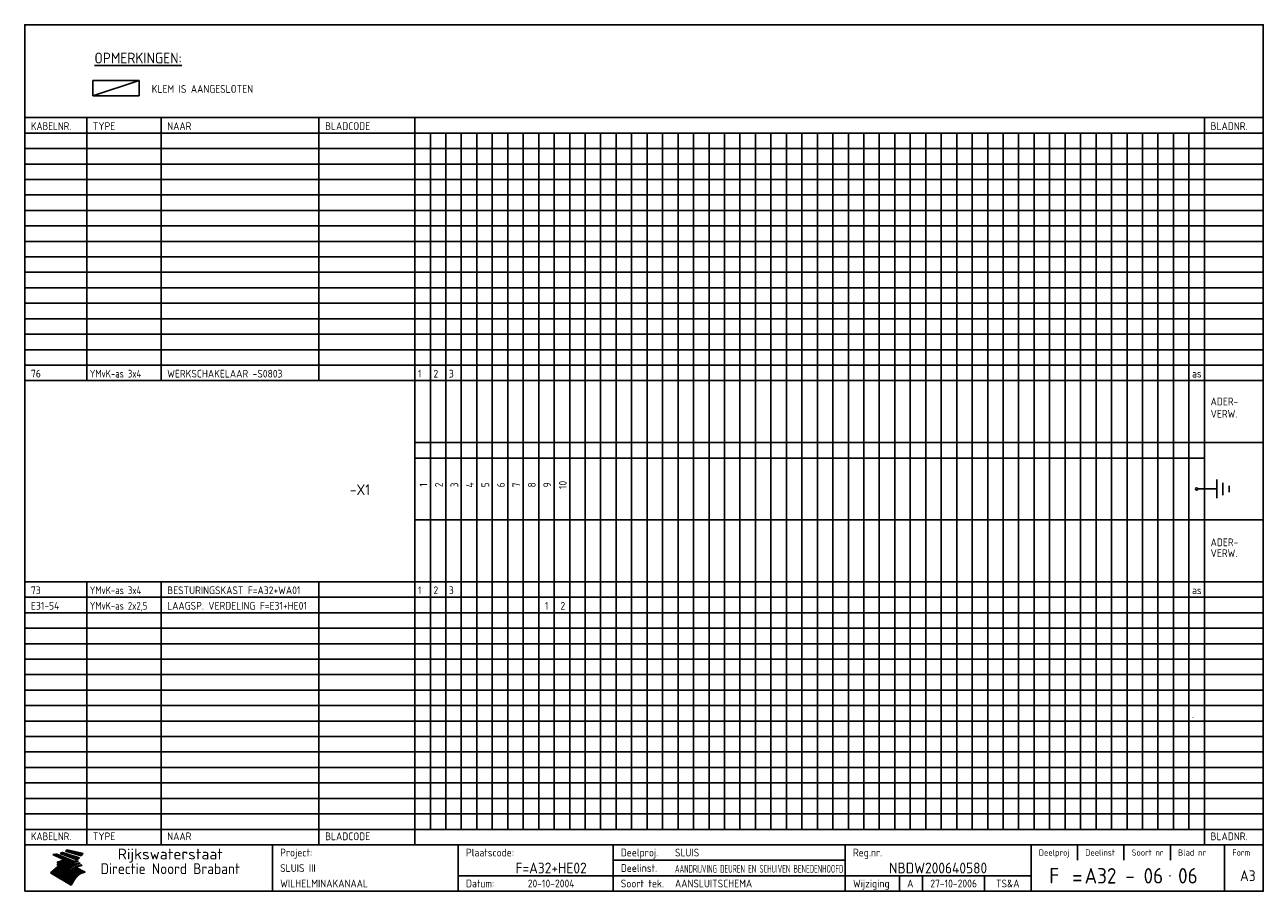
# Model space of a CAD drawing. Extents: x 10 to 410, y 10 to 290.
import ezdxf
from ezdxf.enums import TextEntityAlignment as Align

# ---------------------------------------------------------------- set-up
doc = ezdxf.new("R2010")
doc.units = 0
doc.header["$MEASUREMENT"] = 0
doc.linetypes.add('CENTRE', pattern=[50.8, 31.75, -6.35, 6.35, -6.35])
doc.layers.get('0').update_dxf_attribs({"linetype": 'CONTINUOUS'})
for name, color, linetype in [('0-25', 7, 'CONTINUOUS'), ('0-35', 2, 'CONTINUOUS'), ('0-50', 3, 'CONTINUOUS'), ('B-25', 7, 'CONTINUOUS'), ('B-35', 2, 'CONTINUOUS'), ('S-25', 7, 'CONTINUOUS'), ('S-35', 2, 'CONTINUOUS')]:
    doc.layers.add(name, color=color, linetype=linetype)
doc.styles.add('ISO', font='iso.shx')
doc.styles.get("Standard").update_dxf_attribs({"font": 'iso.shx'})

# ---------------------------------------------------------------- blocks, each defined once
blk = doc.blocks.new('rme15')
at = {"layer": '0-25'}
for p, q in [((410, 35), (10, 35)), ((410, 30), (10, 30)), ((350, 25), (350, 20)), ((365, 25), (365, 20)), ((380, 25), (380, 20)), ((200, 20), (275, 20)), ((150, 15), (335, 15)), ((292.5, 15), (292.5, 10)), ((300, 15), (300, 10)), ((320, 15), (320, 10))]:
    blk.add_line(p, q, dxfattribs=at)
at = {"layer": '0-25', "color": 7}
for p, q in [((19.1, 21.89), (25.12, 19)), ((19.1, 21.89), (25.12, 19)), ((19.17, 21.86), (20.7, 21.86)), ((19.29, 21.8), (20.83, 21.8)), ((19.4, 21.75), (20.96, 21.75)), ((19.52, 21.69), (21.09, 21.69)), ((19.64, 21.63), (21.22, 21.63)), ((19.74, 21.92), (20.56, 21.92)), ((19.75, 21.58), (21.36, 21.58)), ((19.87, 21.52), (21.49, 21.52)), ((19.99, 21.47), (21.62, 21.47)), ((20.11, 21.41), (21.75, 21.41)), ((20.22, 21.35), (21.88, 21.35)), ((20.25, 21.97), (20.43, 21.97)), ((20.34, 21.3), (22.02, 21.3)), ((20.38, 21.99), (26.02, 19.59)), ((20.38, 21.99), (26.02, 19.59)), ((20.46, 21.24), (22.15, 21.24)), ((20.57, 21.18), (22.28, 21.18)), ((20.69, 21.13), (22.41, 21.13)), ((20.81, 21.07), (22.55, 21.07)), ((20.92, 21.02), (22.68, 21.02)), ((21.04, 20.96), (22.81, 20.96)), ((21.16, 20.9), (22.94, 20.9)), ((21.27, 20.85), (23.07, 20.85)), ((21.39, 20.79), (23.21, 20.79)), ((21.47, 22.25), (26.83, 20.19)), ((21.47, 22.25), (26.83, 20.19)), ((21.49, 22.25), (23.07, 22.25)), ((21.51, 20.73), (23.34, 20.73)), ((21.6, 22.2), (23.25, 22.2)), ((21.63, 20.68), (23.47, 20.68)), ((21.65, 22.31), (22.89, 22.31)), ((21.74, 20.62), (23.6, 20.62)), ((21.75, 22.14), (23.42, 22.14)), ((21.8, 22.37), (22.71, 22.37)), ((21.86, 20.57), (23.73, 20.57)), ((21.9, 22.08), (23.6, 22.08)), ((21.94, 22.42), (22.53, 22.42)), ((21.98, 20.51), (23.87, 20.51)), ((22.04, 22.03), (23.78, 22.03)), ((22.06, 22.48), (22.36, 22.48)), ((22.09, 20.45), (24, 20.45)), ((22.18, 22.53), (27.65, 20.8)), ((22.18, 22.53), (27.65, 20.8)), ((22.19, 21.97), (23.96, 21.97)), ((22.21, 20.4), (24.13, 20.4)), ((22.33, 20.34), (24.26, 20.34)), ((22.34, 21.92), (24.13, 21.92)), ((22.37, 20), (23.08, 20)), ((22.44, 20.28), (24.4, 20.28)), ((22.48, 21.86), (24.31, 21.86)), ((22.49, 20.06), (23.04, 20.06)), ((22.56, 20.23), (24.53, 20.23)), ((22.61, 20.12), (22.93, 20.12)), ((22.63, 21.8), (24.49, 21.8)), ((22.68, 20.17), (24.66, 20.17)), ((22.71, 20.17), (22.82, 20.17)), ((23.11, 20.02), (22.77, 20.2)), ((23.11, 20.02), (22.77, 20.2)), ((22.78, 21.75), (24.67, 21.75)), ((22.79, 20.12), (24.79, 20.12)), ((22.91, 20.06), (24.92, 20.06)), ((22.92, 21.69), (24.85, 21.69)), ((23.03, 20), (25.06, 20)), ((23.07, 21.63), (25.02, 21.63)), ((23.14, 22.99), (28.22, 21.46)), ((23.14, 22.99), (28.22, 21.46)), ((23.15, 22.98), (25.33, 22.98)), ((23.22, 21.58), (25.2, 21.58)), ((23.23, 23.04), (25.09, 23.04)), ((23.32, 23.1), (24.84, 23.1)), ((23.34, 22.93), (25.57, 22.93)), ((23.36, 21.52), (25.38, 21.52)), ((23.4, 23.15), (24.6, 23.15)), ((23.49, 23.21), (24.36, 23.21)), ((23.51, 21.47), (25.56, 21.47)), ((23.52, 22.87), (25.81, 22.87)), ((23.57, 23.27), (24.12, 23.27)), ((23.64, 23.32), (23.87, 23.32)), ((23.66, 21.41), (25.74, 21.41)), ((23.7, 23.36), (28.82, 22.17)), ((23.7, 23.36), (28.82, 22.17)), ((23.71, 22.82), (26.06, 22.82)), ((23.8, 21.35), (25.91, 21.35)), ((23.9, 22.76), (26.3, 22.76)), ((23.95, 21.3), (26.09, 21.3)), ((24.09, 22.7), (26.54, 22.7)), ((24.09, 21.24), (26.27, 21.24)), ((24.24, 21.18), (26.45, 21.18)), ((24.27, 22.65), (26.78, 22.65)), ((24.39, 21.13), (26.62, 21.13)), ((24.46, 22.59), (27.03, 22.59)), ((24.53, 21.07), (26.8, 21.07)), ((24.65, 22.53), (27.27, 22.53)), ((24.68, 21.02), (26.98, 21.02)), ((24.83, 20.96), (27.16, 20.96)), ((24.84, 22.48), (27.51, 22.48)), ((24.97, 20.9), (27.34, 20.9)), ((25.02, 22.42), (27.75, 22.42)), ((25.12, 20.85), (27.51, 20.85)), ((25.21, 22.37), (28, 22.37)), ((25.27, 20.79), (27.63, 20.79)), ((25.4, 22.31), (28.24, 22.31)), ((25.41, 20.73), (27.57, 20.73)), ((25.56, 20.68), (27.51, 20.68)), ((25.58, 22.25), (28.48, 22.25)), ((25.71, 20.62), (27.44, 20.62)), ((25.77, 22.2), (28.72, 22.2)), ((25.85, 20.57), (27.37, 20.57)), ((25.96, 22.14), (28.79, 22.14)), ((26, 20.51), (27.29, 20.51)), ((26.15, 22.08), (28.75, 22.08)), ((26.15, 20.45), (27.22, 20.45)), ((26.29, 20.4), (27.14, 20.4)), ((26.33, 22.03), (28.71, 22.03)), ((26.44, 20.34), (27.06, 20.34)), ((26.52, 21.97), (28.66, 21.97)), ((26.59, 20.28), (26.97, 20.28)), ((26.71, 21.92), (28.62, 21.92)), ((26.73, 20.23), (26.89, 20.23)), ((26.9, 21.86), (28.57, 21.86)), ((27.08, 21.8), (28.52, 21.8)), ((27.27, 21.75), (28.48, 21.75)), ((27.46, 21.69), (28.43, 21.69)), ((27.65, 21.63), (28.38, 21.63)), ((27.83, 21.58), (28.33, 21.58)), ((28.02, 21.52), (28.28, 21.52)), ((28.21, 21.47), (28.22, 21.47)), ((20.58, 17.88), (18.3, 16)), ((20.58, 17.88), (18.3, 16)), ((24.94, 11.97), (18.3, 16)), ((24.94, 11.97), (18.3, 16)), ((18.31, 16.01), (20.96, 16.01)), ((18.38, 16.07), (21.46, 16.07)), ((18.45, 16.12), (21.88, 16.12)), ((18.52, 16.18), (22.15, 16.18)), ((18.59, 16.23), (22.38, 16.23)), ((18.65, 16.29), (22.58, 16.29)), ((18.72, 16.35), (22.75, 16.35)), ((18.79, 16.4), (22.91, 16.4)), ((18.86, 16.46), (20.6, 16.46)), ((18.93, 16.52), (20.6, 16.52)), ((18.99, 16.57), (20.6, 16.57)), ((19.06, 16.63), (20.6, 16.63)), ((19.13, 16.68), (20.6, 16.68)), ((19.2, 16.74), (20.6, 16.74)), ((19.27, 16.8), (20.6, 16.8)), ((19.33, 16.85), (21.07, 16.85)), ((19.4, 16.91), (21.55, 16.91)), ((19.47, 16.97), (21.88, 16.97)), ((19.54, 17.02), (22.13, 17.02)), ((19.61, 17.08), (22.34, 17.08)), ((19.67, 17.13), (20.6, 17.13)), ((19.74, 17.19), (20.6, 17.19)), ((19.81, 17.25), (20.6, 17.25)), ((19.88, 17.3), (20.6, 17.3)), ((19.95, 17.36), (20.6, 17.36)), ((20.01, 17.42), (20.6, 17.42)), ((20.08, 17.47), (20.93, 17.47)), ((20.15, 17.53), (21.26, 17.53)), ((20.22, 17.58), (21.51, 17.58)), ((20.29, 17.64), (21.72, 17.64)), ((20.35, 17.7), (21.9, 17.7)), ((20.42, 17.75), (22.07, 17.75)), ((20.49, 17.81), (22.22, 17.81)), ((20.56, 17.87), (22.36, 17.87)), ((20.6, 19.11), (20.58, 19.51)), ((20.6, 19.11), (20.58, 19.51)), ((20.58, 19.5), (22.09, 19.5)), ((20.58, 19.44), (21.95, 19.44)), ((20.59, 19.38), (21.79, 19.38)), ((20.59, 19.33), (21.62, 19.33)), ((20.59, 19.27), (21.42, 19.27)), ((20.6, 19.22), (21.2, 19.22)), ((20.6, 19.16), (20.93, 19.16)), ((20.6, 19.11), (20.69, 19.12)), ((20.6, 19.11), (20.69, 19.12)), ((20.6, 18.79), (20.77, 18.81)), ((20.6, 18.79), (20.77, 18.81)), ((20.6, 18.29), (20.6, 18.79)), ((20.6, 18.29), (20.6, 18.79)), ((20.6, 18.77), (22.46, 18.77)), ((20.6, 18.71), (22.33, 18.71)), ((20.6, 18.65), (22.19, 18.65)), ((20.6, 18.6), (22.04, 18.6)), ((20.6, 18.54), (21.87, 18.54)), ((20.6, 18.48), (21.68, 18.48)), ((20.6, 18.43), (21.46, 18.43)), ((20.6, 18.37), (21.21, 18.37)), ((20.6, 18.29), (20.88, 18.32)), ((20.6, 18.29), (20.88, 18.32)), ((20.6, 18.32), (20.87, 18.32)), ((20.6, 17.88), (20.86, 17.91)), ((20.6, 17.88), (20.86, 17.91)), ((20.6, 17.43), (20.97, 17.48)), ((20.6, 17.43), (20.97, 17.48)), ((20.6, 17.43), (20.6, 17.09)), ((20.6, 17.43), (20.6, 17.09)), ((20.6, 17.09), (21.26, 17.16)), ((20.6, 17.09), (21.26, 17.16)), ((20.6, 16.8), (21.37, 16.89)), ((20.6, 16.8), (21.37, 16.89)), ((20.6, 16.8), (20.6, 16.45)), ((20.6, 16.8), (20.6, 16.45)), ((20.6, 16.45), (21.56, 16.56)), ((20.6, 16.45), (21.56, 16.56)), ((20.6, 15.97), (21.67, 16.09)), ((20.6, 15.97), (21.67, 16.09)), ((20.7, 16.46), (23.06, 16.46)), ((20.9, 19.55), (22.23, 19.55)), ((20.9, 18.82), (22.59, 18.82)), ((20.98, 17.92), (22.5, 17.92)), ((21.02, 17.13), (22.53, 17.13)), ((21.19, 19.61), (22.35, 19.61)), ((21.2, 16.52), (23.2, 16.52)), ((21.32, 18.88), (22.71, 18.88)), ((21.32, 17.98), (22.62, 17.98)), ((21.42, 19.67), (22.47, 19.67)), ((21.47, 17.19), (22.7, 17.19)), ((21.59, 18.03), (22.74, 18.03)), ((21.61, 18.93), (22.82, 18.93)), ((21.62, 19.72), (22.59, 19.72)), ((21.72, 16.57), (23.32, 16.57)), ((21.77, 17.25), (22.85, 17.25)), ((21.8, 19.78), (22.69, 19.78)), ((21.8, 18.09), (22.85, 18.09)), ((21.84, 18.99), (22.92, 18.99)), ((21.96, 19.83), (22.79, 19.83)), ((21.99, 18.15), (22.95, 18.15)), ((22.01, 17.3), (22.99, 17.3)), ((22.03, 19.05), (23.03, 19.05)), ((22.1, 16.63), (23.44, 16.63)), ((22.11, 19.89), (22.89, 19.89)), ((22.16, 18.2), (23.05, 18.2)), ((22.21, 19.1), (23.12, 19.1)), ((22.21, 17.36), (23.12, 17.36)), ((22.24, 19.95), (22.99, 19.95)), ((22.31, 18.26), (23.15, 18.26)), ((22.36, 19.16), (23.22, 19.16)), ((22.38, 16.68), (23.56, 16.68)), ((22.39, 17.42), (23.24, 17.42)), ((22.45, 18.32), (23.24, 18.32)), ((22.51, 19.22), (23.3, 19.22)), ((22.56, 17.47), (23.36, 17.47)), ((22.59, 18.37), (23.33, 18.37)), ((22.6, 16.74), (23.66, 16.74)), ((22.64, 19.27), (23.39, 19.27)), ((22.71, 18.43), (23.42, 18.43)), ((22.71, 17.53), (23.47, 17.53)), ((22.77, 19.33), (23.47, 19.33)), ((22.79, 16.8), (23.77, 16.8)), ((22.83, 18.48), (23.5, 18.48)), ((22.84, 17.58), (23.57, 17.58)), ((22.89, 19.38), (23.55, 19.38)), ((22.94, 18.54), (23.58, 18.54)), ((22.96, 16.85), (23.86, 16.85)), ((22.97, 17.64), (23.67, 17.64)), ((23, 19.44), (23.63, 19.44)), ((23.04, 18.6), (23.66, 18.6)), ((23.1, 19.5), (23.72, 19.5)), ((23.1, 17.7), (23.77, 17.7)), ((23.12, 16.91), (23.96, 16.91)), ((23.14, 18.65), (23.74, 18.65)), ((23.15, 19.95), (25.19, 19.95)), ((23.21, 19.55), (23.8, 19.55)), ((23.21, 17.75), (23.86, 17.75)), ((23.21, 16.01), (28.9, 16.01)), ((23.24, 18.71), (23.82, 18.71)), ((23.26, 19.89), (25.32, 19.89)), ((23.26, 16.97), (24.05, 16.97)), ((23.3, 19.61), (23.88, 19.61)), ((23.32, 17.81), (23.95, 17.81)), ((23.33, 18.77), (23.91, 18.77)), ((23.37, 16.07), (29.08, 16.07)), ((23.38, 19.83), (25.45, 19.83)), ((23.39, 19.67), (23.81, 19.67)), ((23.39, 17.02), (24.14, 17.02)), ((23.42, 18.82), (23.99, 18.82)), ((23.42, 17.87), (24.03, 17.87)), ((23.45, 19.7), (23.58, 19.79)), ((23.45, 19.7), (23.58, 19.79)), ((23.48, 19.72), (23.7, 19.72)), ((23.5, 19.78), (25.58, 19.78)), ((23.51, 18.88), (24.07, 18.88)), ((23.51, 16.12), (29.27, 16.12)), ((23.52, 17.92), (24.11, 17.92)), ((23.52, 17.08), (24.22, 17.08)), ((23.54, 18.9), (24.3, 19.42)), ((23.54, 18.9), (24.3, 19.42)), ((23.56, 19.78), (23.59, 19.78)), ((23.56, 19.39), (23.9, 19.62)), ((23.56, 19.39), (23.9, 19.62)), ((23.58, 19.79), (23.9, 19.62)), ((23.58, 19.79), (23.9, 19.62)), ((23.59, 18.93), (24.15, 18.93)), ((23.61, 19.72), (25.72, 19.72)), ((23.62, 17.98), (24.2, 17.98)), ((23.63, 17.13), (24.3, 17.13)), ((23.65, 18.59), (24.62, 19.25)), ((23.65, 18.59), (24.62, 19.25)), ((29.41, 16.17), (23.65, 16.17)), ((23.67, 18.99), (24.23, 18.99)), ((23.71, 18.03), (24.28, 18.03)), ((23.73, 19.67), (25.85, 19.67)), ((23.75, 19.05), (24.32, 19.05)), ((23.75, 17.19), (24.38, 17.19)), ((23.77, 16.23), (29.47, 16.23)), ((23.79, 18.09), (24.36, 18.09)), ((23.83, 19.1), (24.4, 19.1)), ((23.85, 19.61), (25.98, 19.61)), ((23.85, 17.25), (24.46, 17.25)), ((23.88, 18.15), (24.44, 18.15)), ((23.89, 16.29), (29.36, 16.29)), ((23.92, 19.16), (24.48, 19.16)), ((23.94, 18.19), (25.23, 19.07)), ((23.94, 18.19), (25.23, 19.07)), ((23.95, 17.3), (24.55, 17.3)), ((23.96, 19.55), (25.96, 19.55)), ((23.96, 18.2), (24.53, 18.2)), ((24, 19.22), (24.56, 19.22)), ((24, 16.35), (29.24, 16.35)), ((24.04, 18.26), (24.61, 18.26)), ((24.05, 17.36), (24.63, 17.36)), ((24.06, 17.88), (25.34, 18.76)), ((24.06, 17.88), (25.34, 18.76)), ((24.08, 19.5), (25.88, 19.5)), ((24.08, 19.27), (24.58, 19.27)), ((24.11, 16.4), (29.13, 16.4)), ((24.13, 18.32), (24.69, 18.32)), ((24.14, 17.42), (24.71, 17.42)), ((24.16, 19.33), (24.47, 19.33)), ((24.2, 19.44), (25.79, 19.44)), ((24.21, 18.37), (24.77, 18.37)), ((24.21, 16.46), (29.02, 16.46)), ((24.23, 17.47), (24.79, 17.47)), ((24.24, 17.48), (25.52, 18.36)), ((24.24, 17.48), (25.52, 18.36)), ((24.25, 19.38), (24.36, 19.38)), ((24.29, 18.43), (24.85, 18.43)), ((24.3, 19.42), (24.62, 19.25)), ((24.3, 19.42), (24.62, 19.25)), ((24.31, 19.38), (25.71, 19.38)), ((24.31, 17.53), (24.87, 17.53)), ((24.31, 16.52), (28.91, 16.52)), ((24.35, 17.17), (25.64, 18.05)), ((24.35, 17.17), (25.64, 18.05)), ((24.37, 18.48), (24.94, 18.48)), ((24.39, 17.58), (24.96, 17.58)), ((24.4, 16.57), (28.79, 16.57)), ((24.43, 19.33), (25.62, 19.33)), ((24.45, 18.54), (25.02, 18.54)), ((24.47, 17.64), (25.04, 17.64)), ((24.49, 16.63), (28.68, 16.63)), ((24.54, 18.6), (25.1, 18.6)), ((24.55, 19.27), (25.54, 19.27)), ((24.56, 17.7), (25.12, 17.7)), ((24.57, 16.68), (28.57, 16.68)), ((24.62, 18.65), (25.18, 18.65)), ((24.63, 16.72), (25.91, 17.6)), ((24.63, 16.72), (25.91, 17.6)), ((24.64, 17.75), (25.2, 17.75)), ((24.66, 16.74), (28.45, 16.74)), ((24.67, 19.22), (25.45, 19.22)), ((24.7, 18.71), (25.27, 18.71)), ((24.72, 17.81), (25.29, 17.81)), ((24.74, 16.8), (28.34, 16.8)), ((24.78, 19.16), (25.37, 19.16)), ((24.78, 18.77), (25.34, 18.77)), ((24.8, 17.87), (25.37, 17.87)), ((24.82, 16.85), (28.23, 16.85)), ((24.87, 18.82), (25.4, 18.82)), ((24.89, 17.92), (25.45, 17.92)), ((24.9, 19.1), (25.28, 19.1)), ((24.9, 16.91), (28.11, 16.91)), ((24.95, 18.88), (25.45, 18.88)), ((24.97, 17.98), (25.53, 17.98)), ((24.99, 16.97), (28, 16.97)), ((25.02, 19.05), (25.2, 19.05)), ((25.03, 18.93), (25.51, 18.93)), ((25.05, 18.03), (25.61, 18.03)), ((25.07, 17.02), (27.89, 17.02)), ((25.11, 18.99), (25.57, 18.99)), ((26.02, 19.59), (25.12, 19)), ((26.02, 19.59), (25.12, 19)), ((25.13, 18.09), (25.68, 18.09)), ((25.15, 17.08), (27.77, 17.08)), ((25.19, 19.05), (25.63, 19.05)), ((25.21, 18.15), (25.75, 18.15)), ((25.23, 17.13), (27.66, 17.13)), ((25.26, 19.1), (25.7, 19.1)), ((25.3, 18.2), (25.82, 18.2)), ((25.31, 17.19), (27.55, 17.19)), ((25.33, 19.16), (25.77, 19.16)), ((25.38, 18.26), (25.89, 18.26)), ((25.39, 19.22), (25.85, 19.22)), ((25.4, 17.25), (27.43, 17.25)), ((25.46, 18.32), (25.97, 18.32)), ((25.47, 19.27), (25.93, 19.27)), ((25.48, 17.3), (27.32, 17.3)), ((25.54, 19.33), (26.03, 19.33)), ((25.54, 18.37), (26.06, 18.37)), ((25.56, 17.36), (27.21, 17.36)), ((25.62, 18.43), (26.14, 18.43)), ((25.63, 19.38), (26.13, 19.38)), ((25.64, 17.42), (27.1, 17.42)), ((25.7, 18.48), (26.24, 18.48)), ((25.72, 19.44), (26.24, 19.44)), ((25.73, 17.47), (26.98, 17.47)), ((25.79, 18.54), (26.34, 18.54)), ((25.81, 17.53), (26.87, 17.53)), ((25.82, 19.5), (26.36, 19.5)), ((25.89, 18.6), (26.46, 18.6)), ((25.89, 17.58), (26.76, 17.58)), ((25.93, 19.55), (26.53, 19.55)), ((25.96, 17.64), (26.64, 17.64)), ((25.99, 18.65), (26.58, 18.65)), ((26.04, 17.7), (26.59, 17.7)), ((26.06, 19.61), (26.85, 19.61)), ((26.1, 18.71), (26.72, 18.71)), ((26.12, 17.75), (26.67, 17.75)), ((26.2, 17.81), (26.76, 17.81)), ((26.21, 19.67), (27.23, 19.67)), ((26.23, 18.77), (26.89, 18.77)), ((26.29, 17.87), (26.86, 17.87)), ((26.37, 18.82), (27.09, 18.82)), ((26.39, 17.92), (26.97, 17.92)), ((26.44, 19.72), (27.18, 19.72)), ((26.49, 17.98), (27.09, 17.98)), ((26.53, 18.88), (27.34, 18.88)), ((26.56, 17.68), (29.54, 16.2)), ((26.56, 17.68), (29.54, 16.2)), ((26.6, 18.03), (27.22, 18.03)), ((26.72, 18.09), (27.38, 18.09)), ((26.73, 18.93), (27.66, 18.93)), ((26.85, 18.15), (27.56, 18.15)), ((26.99, 18.99), (27.9, 18.99)), ((27, 18.2), (27.8, 18.2)), ((27.13, 19.78), (27.25, 19.64)), ((27.13, 19.78), (27.25, 19.64)), ((27.18, 18.26), (28.13, 18.26)), ((27.26, 19.05), (27.84, 19.05)), ((27.39, 18.32), (28.47, 18.32)), ((27.7, 18.37), (28.49, 18.37)), ((27.78, 19.1), (27.93, 18.96)), ((27.78, 19.1), (27.93, 18.96)), ((28, 18.43), (28.44, 18.43)), ((28.29, 15.83), (29.54, 16.2)), ((28.29, 15.83), (29.54, 16.2)), ((28.39, 18.48), (28.54, 18.32)), ((28.39, 18.48), (28.54, 18.32)), ((29.54, 16.2), (29.45, 16.17)), ((29.54, 16.2), (29.45, 16.17)), ((29.46, 16.18), (29.47, 16.18)), ((18.38, 15.95), (20.6, 15.95)), ((18.47, 15.9), (20.6, 15.9)), ((18.57, 15.84), (20.6, 15.84)), ((18.66, 15.78), (20.6, 15.78)), ((18.75, 15.73), (20.6, 15.73)), ((18.85, 15.67), (20.6, 15.67)), ((18.94, 15.62), (20.6, 15.62)), ((19.03, 15.56), (27.83, 15.56)), ((19.12, 15.5), (27.75, 15.5)), ((19.22, 15.45), (27.66, 15.45)), ((19.31, 15.39), (27.58, 15.39)), ((19.4, 15.33), (27.5, 15.33)), ((19.49, 15.28), (27.43, 15.28)), ((19.59, 15.22), (27.36, 15.22)), ((19.68, 15.17), (27.29, 15.17)), ((19.77, 15.11), (27.22, 15.11)), ((19.86, 15.05), (27.15, 15.05)), ((19.96, 15), (27.09, 15)), ((20.05, 14.94), (27.02, 14.94)), ((20.14, 14.88), (26.96, 14.88)), ((20.24, 14.83), (26.9, 14.83)), ((20.33, 14.77), (26.84, 14.77)), ((20.42, 14.72), (26.79, 14.72)), ((20.51, 14.66), (26.73, 14.66)), ((20.6, 15.97), (20.6, 15.58)), ((20.6, 15.97), (20.6, 15.58)), ((20.6, 15.58), (21.95, 15.73)), ((20.6, 15.58), (21.95, 15.73)), ((20.61, 14.6), (26.68, 14.6)), ((20.7, 14.55), (26.62, 14.55)), ((20.79, 14.49), (26.57, 14.49)), ((20.88, 14.43), (26.52, 14.43)), ((20.94, 15.62), (27.92, 15.62)), ((20.98, 14.38), (26.47, 14.38)), ((21.07, 14.32), (26.42, 14.32)), ((21.16, 14.27), (26.38, 14.27)), ((21.25, 14.21), (26.33, 14.21)), ((21.35, 14.15), (26.29, 14.15)), ((21.44, 14.1), (26.24, 14.1)), ((21.45, 15.67), (28.01, 15.67)), ((21.53, 14.04), (26.2, 14.04)), ((21.63, 13.98), (26.16, 13.98)), ((21.72, 13.93), (26.12, 13.93)), ((21.81, 13.87), (26.08, 13.87)), ((21.9, 13.82), (26.04, 13.82)), ((21.96, 15.73), (28.11, 15.73)), ((22, 13.76), (26, 13.76)), ((22.09, 13.7), (25.96, 13.7)), ((22.18, 13.65), (25.93, 13.65)), ((22.27, 13.59), (25.89, 13.59)), ((22.34, 15.78), (28.21, 15.78)), ((22.37, 13.53), (25.86, 13.53)), ((22.46, 13.48), (25.82, 13.48)), ((22.55, 13.42), (25.79, 13.42)), ((22.62, 15.84), (28.33, 15.84)), ((22.65, 13.37), (25.76, 13.37)), ((22.74, 13.31), (25.73, 13.31)), ((22.83, 13.25), (25.69, 13.25)), ((22.84, 15.9), (28.52, 15.9)), ((22.92, 13.2), (25.66, 13.2)), ((23.02, 13.14), (25.63, 13.14)), ((23.04, 15.95), (28.71, 15.95)), ((23.11, 13.08), (25.59, 13.08)), ((23.2, 13.03), (25.56, 13.03)), ((23.29, 12.97), (25.53, 12.97)), ((23.39, 12.92), (25.5, 12.92)), ((23.48, 12.86), (25.46, 12.86)), ((23.57, 12.8), (25.43, 12.8)), ((23.66, 12.75), (25.4, 12.75)), ((23.76, 12.69), (25.36, 12.69)), ((23.85, 12.63), (25.33, 12.63)), ((23.94, 12.58), (25.3, 12.58)), ((24.04, 12.52), (25.26, 12.52)), ((24.13, 12.47), (25.23, 12.47)), ((24.22, 12.41), (25.2, 12.41)), ((24.31, 12.35), (25.17, 12.35)), ((24.41, 12.3), (25.13, 12.3)), ((24.5, 12.24), (25.1, 12.24)), ((24.59, 12.18), (25.07, 12.18)), ((24.68, 12.13), (25.03, 12.13)), ((24.78, 12.07), (25, 12.07)), ((24.87, 12.02), (24.97, 12.02)), ((24.94, 11.97), (25.81, 13.45)), ((24.94, 11.97), (25.81, 13.45))]:
    blk.add_line(p, q, dxfattribs=at)
for centre, radius, start, end in [((19.15, 29.7), 7.8, 269.6055, 279.0886), ((19.15, 29.7), 7.8, 269.6055, 279.0886), ((19.93, 25.38), 5.91, 276.3402, 298.7463), ((19.93, 25.38), 5.91, 276.3402, 298.7463), ((19.84, 25.09), 6.03, 278.129, 302.868), ((19.84, 25.09), 6.03, 278.129, 302.868), ((19.84, 27.26), 5.27, 288.0217, 296.3084), ((19.84, 27.26), 5.27, 288.0217, 296.3084), ((20.49, 27.56), 5.28, 300.0654, 307.393), ((20.49, 27.56), 5.28, 300.0654, 307.393), ((24.11, 24.7), 5.26, 301.1147, 312.2814), ((24.11, 24.7), 5.26, 301.1147, 312.2814), ((21.95, 27.32), 8.59, 316.9248, 323.1399), ((21.95, 27.32), 8.59, 316.9248, 323.1399), ((20.21, 23.78), 5.91, 273.6149, 304.3803), ((20.21, 23.78), 5.91, 273.6149, 304.3803), ((20.35, 24.56), 5.76, 274.164, 302.5474), ((20.35, 24.56), 5.76, 274.164, 302.5474), ((20.05, 24.28), 6.02, 277.9472, 305.7139), ((20.05, 24.28), 6.02, 277.9472, 305.7139), ((20.04, 23.49), 6.09, 278.8115, 306.4242), ((20.04, 23.49), 6.09, 278.8115, 306.4242), ((20.53, 23.07), 5.96, 277.0519, 304.973), ((20.53, 23.07), 5.96, 277.0519, 304.973), ((20.72, 22.76), 5.91, 276.3402, 304.3803), ((20.72, 22.76), 5.91, 276.3402, 304.3803), ((21.06, 22.34), 5.81, 274.9043, 303.1745), ((21.06, 22.34), 5.81, 274.9043, 303.1745), ((20.82, 22.06), 6.04, 278.1111, 305.8489), ((20.82, 22.06), 6.04, 278.1111, 305.8489), ((21.3, 21.6), 5.91, 276.3402, 304.3803), ((21.3, 21.6), 5.91, 276.3402, 304.3803), ((27.05, 17.17), 2.63, 107.4286, 133.7799), ((27.05, 17.17), 2.63, 107.4286, 133.7799), ((27.45, 16.91), 2.81, 110.4143, 138.7411), ((27.45, 16.91), 2.81, 110.4143, 138.7411), ((27.57, 15.64), 3.4, 98.1566, 126.9045), ((27.57, 15.64), 3.4, 98.1566, 126.9045), ((27.91, 15.54), 3.39, 100.5835, 132.088), ((27.91, 15.54), 3.39, 100.5835, 132.088), ((28.21, 14.74), 3.67, 95.7581, 128.7216), ((28.21, 14.74), 3.67, 95.7581, 128.7216), ((27.01, 16.84), 2.93, 87.7348, 104.8316), ((27.01, 16.84), 2.93, 87.7348, 104.8316), ((27.37, 15.71), 3.93, 91.7838, 103.2817), ((27.37, 15.71), 3.93, 91.7838, 103.2817), ((28.4, 15.05), 3.21, 96.3886, 125.0052), ((28.4, 15.05), 3.21, 96.3886, 125.0052), ((27.82, 16.31), 2.8, 90.634, 105.1984), ((27.82, 16.31), 2.8, 90.634, 105.1984), ((28.19, 15.04), 3.93, 93.8342, 103.2817), ((28.19, 15.04), 3.93, 93.8342, 103.2817), ((28.58, 15.69), 2.8, 93.8141, 105.1984), ((28.58, 15.69), 2.8, 93.8141, 105.1984), ((28.95, 14.41), 3.93, 96.0135, 103.2817), ((28.95, 14.41), 3.93, 96.0135, 103.2817), ((31.24, 10.26), 6.3, 117.9568, 149.6251), ((31.24, 10.26), 6.3, 117.9568, 149.6251)]:
    blk.add_arc(centre, radius, start, end, dxfattribs=at)
at = {"layer": '0-35'}
for p, q in [((90, 25), (90, 10)), ((150, 25), (150, 10)), ((200, 25), (200, 10)), ((275, 25), (275, 10)), ((335, 25), (335, 10)), ((397.5, 25), (397.5, 10))]:
    blk.add_line(p, q, dxfattribs=at)
at = {"layer": '0-50'}
for p, q in [((10, 25), (410, 25)), ((348.75, 15), (351.25, 15)), ((348.75, 13.5), (351.25, 13.5))]:
    blk.add_line(p, q, dxfattribs=at)
blk.add_lwpolyline([(10, 10), (410, 10), (410, 290), (10, 290)], close=True, dxfattribs=at)
at = {"layer": '0-50', "const_width": 0.25}
blk.add_lwpolyline([(379.75, 15, 1), (380, 15, 1)], format="xyb", close=True, dxfattribs=at)
at = {"layer": '0-25', "style": 'ISO'}
for s, height, p in [('Project:', 2.5, (92.5, 22.5)), ('Plaatscode:', 2.5, (152.5, 22.5)), ('Deelproj.', 2.5, (202.5, 22.5)), ('Reg.nr.', 2.5, (277.5, 22.5)), ('Deelproj', 2, (337.5, 22.5)), ('Deelinst', 2, (352.5, 22.5)), ('Soort nr', 2, (367.5, 22.5)), ('Blad nr', 2, (382.5, 22.5)), ('Form', 2, (400, 22.5)), ('Deelinst.', 2.5, (202.5, 17.5)), ('Datum:', 2.5, (152.5, 12.5)), ('Soort tek.', 2.5, (202.5, 12.5)), ('Wijziging', 2.5, (277.5, 12.5))]:
    blk.add_text(s, height=height, dxfattribs=at).set_placement(p, align=Align.MIDDLE_LEFT)
for tag, height, p in [('N', 2.5, (220, 22.5)), ('B', 2.5, (92.5, 17.5)), ('P', 1.8, (220, 17.5)), ('C', 2.5, (92.5, 12.5)), ('U', 2.5, (220, 12.5)), ('REV', 2.5, (295, 12.5))]:
    blk.add_attdef(tag, text='', height=height, dxfattribs=at).set_placement(p, align=Align.MIDDLE_LEFT)
for tag, p in [('W', (180, 12.5)), ('Z', (310, 12.5)), ('Y', (327.5, 12.5))]:
    blk.add_attdef(tag, text='', height=2.5, dxfattribs=at).set_placement(p, align=Align.MIDDLE)
at = {"layer": '0-35', "style": 'ISO', "width": 1.182609}
blk.add_text('Rijkswaterstaat', height=3.5, dxfattribs=at).set_placement((40, 20.28), (74, 20.28), align=Align.FIT)
at = {"layer": '0-35', "color": 2, "style": 'ISO', "width": 1.016949}
blk.add_text('Directie Noord Brabant', height=3.5, dxfattribs=at).set_placement((34.5, 15.53), (79.5, 15.53), align=Align.FIT)
at = {"layer": '0-35', "style": 'ISO'}
blk.add_attdef('X', text='', height=3.5, dxfattribs=at).set_placement((180, 17.5), align=Align.MIDDLE_CENTER)
blk.add_attdef('RNR', text='', height=3.5, dxfattribs=at).set_placement((305, 17.5), align=Align.MIDDLE)
blk.add_attdef('FORM', text='', height=3.5, dxfattribs=at).set_placement((402.5, 15), align=Align.MIDDLE_LEFT)
at = {"layer": '0-50', "style": 'ISO'}
for tag, p in [('M', (342.5, 15)), ('O', (365, 15))]:
    blk.add_attdef(tag, text='', height=5, dxfattribs=at).set_placement(p, align=Align.MIDDLE)
blk.add_attdef('Q', text='', height=5, dxfattribs=at).set_placement((382.5, 15), align=Align.MIDDLE_LEFT)

msp = doc.modelspace()

# ---------------------------------------------------------------- linework, layer by layer
msp.add_line((136, 150), (391, 150))
at = {"layer": 'S-25'}
for p, q in [((32, 272), (32, 267)), ((47, 272), (32, 272)), ((32, 267), (47, 272)), ((47, 267), (47, 272)), ((32, 267), (47, 267)), ((10, 260), (410, 260)), ((10, 255), (410, 255)), ((141, 255), (141, 175)), ((146, 255), (146, 175)), ((151, 255), (151, 175)), ((156, 255), (156, 175)), ((161, 255), (161, 30)), ((166, 255), (166, 175)), ((171, 255), (171, 175)), ((176, 255), (176, 175)), ((181, 255), (181, 175)), ((186, 255), (186, 30)), ((191, 255), (191, 175)), ((196, 255), (196, 175)), ((201, 255), (201, 175)), ((206, 255), (206, 175)), ((211, 255), (211, 30)), ((216, 255), (216, 175)), ((221, 255), (221, 175)), ((226, 255), (226, 175)), ((231, 255), (231, 175)), ((236, 255), (236, 30)), ((241, 255), (241, 175)), ((246, 255), (246, 175)), ((251, 255), (251, 175)), ((256, 255), (256, 175)), ((261, 255), (261, 30)), ((266, 255), (266, 175)), ((271, 255), (271, 175)), ((276, 255), (276, 175)), ((281, 255), (281, 175)), ((286, 255), (286, 30)), ((291, 255), (291, 175)), ((296, 255), (296, 175)), ((301, 255), (301, 175)), ((306, 255), (306, 175)), ((311, 255), (311, 30)), ((316, 255), (316, 175)), ((321, 255), (321, 175)), ((326, 255), (326, 175)), ((331, 255), (331, 175)), ((336, 255), (336, 30)), ((341, 255), (341, 175)), ((346, 255), (346, 175)), ((351, 255), (351, 175)), ((356, 255), (356, 175)), ((361, 255), (361, 30)), ((366, 255), (366, 175)), ((371, 255), (371, 175)), ((376, 255), (376, 175)), ((381, 255), (381, 175)), ((386, 255), (386, 30)), ((10, 250), (410, 250)), ((10, 245), (410, 245)), ((10, 240), (410, 240)), ((10, 235), (410, 235)), ((10, 230), (410, 230)), ((10, 225), (410, 225)), ((10, 220), (410, 220)), ((10, 215), (410, 215)), ((10, 210), (410, 210)), ((10, 205), (410, 205)), ((10, 200), (410, 200)), ((10, 195), (410, 195)), ((10, 190), (410, 190)), ((10, 185), (410, 185)), ((10, 180), (410, 180)), ((10, 175), (410, 175)), ((141, 175), (141, 110)), ((146, 175), (146, 110)), ((151, 175), (151, 110)), ((156, 175), (156, 110)), ((166, 175), (166, 110)), ((171, 175), (171, 110)), ((176, 175), (176, 110)), ((181, 175), (181, 110)), ((191, 175), (191, 110)), ((196, 175), (196, 110)), ((201, 175), (201, 110)), ((206, 175), (206, 110)), ((216, 175), (216, 110)), ((221, 175), (221, 110)), ((226, 175), (226, 110)), ((231, 175), (231, 110)), ((241, 175), (241, 110)), ((246, 175), (246, 110)), ((251, 175), (251, 110)), ((256, 175), (256, 110)), ((266, 175), (266, 110)), ((271, 175), (271, 110)), ((276, 175), (276, 110)), ((281, 175), (281, 110)), ((291, 175), (291, 110)), ((296, 175), (296, 110)), ((301, 175), (301, 110)), ((306, 175), (306, 110)), ((316, 175), (316, 110)), ((321, 175), (321, 110)), ((326, 175), (326, 110)), ((331, 175), (331, 110)), ((341, 175), (341, 110)), ((346, 175), (346, 110)), ((351, 175), (351, 110)), ((356, 175), (356, 110)), ((366, 175), (366, 110)), ((371, 175), (371, 110)), ((376, 175), (376, 110)), ((381, 175), (381, 110)), ((389, 140), (395, 140)), ((395, 143), (395, 137)), ((397, 142), (397, 138)), ((399, 141), (399, 139)), ((10, 110), (410, 110)), ((141, 110), (141, 30)), ((146, 110), (146, 30)), ((151, 110), (151, 30)), ((156, 110), (156, 30)), ((166, 110), (166, 30)), ((171, 110), (171, 30)), ((176, 110), (176, 30)), ((181, 110), (181, 30)), ((191, 110), (191, 30)), ((196, 110), (196, 30)), ((201, 110), (201, 30)), ((206, 110), (206, 30)), ((216, 110), (216, 30)), ((221, 110), (221, 30)), ((226, 110), (226, 30)), ((231, 110), (231, 30)), ((241, 110), (241, 30)), ((246, 110), (246, 30)), ((251, 110), (251, 30)), ((256, 110), (256, 30)), ((266, 110), (266, 30)), ((271, 110), (271, 30)), ((276, 110), (276, 30)), ((281, 110), (281, 30)), ((291, 110), (291, 30)), ((296, 110), (296, 30)), ((301, 110), (301, 30)), ((306, 110), (306, 30)), ((316, 110), (316, 30)), ((321, 110), (321, 30)), ((326, 110), (326, 30)), ((331, 110), (331, 30)), ((341, 110), (341, 30)), ((346, 110), (346, 30)), ((351, 110), (351, 30)), ((356, 110), (356, 30)), ((366, 110), (366, 30)), ((371, 110), (371, 30)), ((376, 110), (376, 30)), ((381, 110), (381, 30)), ((10, 105), (410, 105)), ((10, 100), (410, 100)), ((10, 95), (410, 95)), ((10, 90), (410, 90)), ((10, 85), (410, 85)), ((10, 80), (410, 80)), ((10, 75), (410, 75)), ((10, 70), (410, 70)), ((10, 65), (410, 65)), ((10, 60), (410, 60)), ((10, 55), (410, 55)), ((10, 50), (410, 50)), ((10, 45), (410, 45)), ((10, 40), (410, 40)), ((10, 35), (410, 35)), ((10, 30), (410, 30))]:
    msp.add_line(p, q, dxfattribs=at)
for start, end in [(0, 180), (180, 0)]:
    msp.add_arc((388.5, 140), 0.375, start, end, dxfattribs=at)
at = {"layer": 'S-35'}
for p, q in [((30, 260), (30, 175)), ((54, 260), (54, 175)), ((105, 260), (105, 175)), ((136, 260), (136, 25)), ((391, 260), (391, 25)), ((136, 155), (410, 155)), ((136, 130), (410, 130)), ((30, 110), (30, 25)), ((54, 110), (54, 25)), ((105, 110), (105, 25))]:
    msp.add_line(p, q, dxfattribs=at)

# ---------------------------------------------------------------- block references
at = {"linetype": 'CENTRE'}
ref = msp.add_blockref('rme15', (0, 0), dxfattribs=at)
ref.add_attrib('B', 'SLUIS III', dxfattribs={"layer": '0-25', "height": 2.5, "style": 'ISO'}).set_placement((92.5, 17.5), align=Align.MIDDLE_LEFT)
ref.add_attrib('C', 'WILHELMINAKANAAL', dxfattribs={"layer": '0-25', "height": 2.5, "style": 'ISO'}).set_placement((92.5, 12.5), align=Align.MIDDLE_LEFT)
ref.add_attrib('N', 'SLUIS', dxfattribs={"layer": '0-25', "height": 2.5, "style": 'ISO'}).set_placement((220, 22.5), align=Align.MIDDLE_LEFT)
ref.add_attrib('U', 'AANSLUITSCHEMA', dxfattribs={"layer": '0-25', "height": 2.5, "style": 'ISO'}).set_placement((220, 12.5), align=Align.MIDDLE_LEFT)
ref.add_attrib('M', 'F', dxfattribs={"layer": '0-50', "height": 5, "style": 'ISO'}).set_placement((342.5, 15), align=Align.MIDDLE)
ref.add_attrib('O', 'A32 - 06', dxfattribs={"layer": '0-50', "height": 5, "style": 'ISO'}).set_placement((365, 15), align=Align.MIDDLE)
ref.add_attrib('Q', '06', dxfattribs={"layer": '0-50', "height": 5, "style": 'ISO'}).set_placement((382.5, 15), align=Align.MIDDLE_LEFT)
ref.add_attrib('X', 'F=A32+HE02', dxfattribs={"layer": '0-35', "height": 3.5, "style": 'ISO'}).set_placement((180, 17.5), align=Align.MIDDLE_CENTER)
ref.add_attrib('RNR', 'NBDW200640580', dxfattribs={"layer": '0-35', "height": 3.5, "style": 'ISO'}).set_placement((305, 17.5), align=Align.MIDDLE)
ref.add_attrib('W', '20-10-2004', dxfattribs={"layer": '0-25', "height": 2.5, "style": 'ISO'}).set_placement((180, 12.5), align=Align.MIDDLE)
ref.add_attrib('FORM', 'A3', dxfattribs={"layer": '0-35', "height": 3.5, "style": 'ISO'}).set_placement((402.5, 15), align=Align.MIDDLE_LEFT)
ref.add_attrib('REV', 'A', dxfattribs={"layer": '0-25', "height": 2.5, "style": 'ISO'}).set_placement((295, 12.5), align=Align.MIDDLE_LEFT)
ref.add_attrib('Z', '27-10-2006', dxfattribs={"layer": '0-25', "height": 2.5, "style": 'ISO'}).set_placement((310, 12.5), align=Align.MIDDLE)
ref.add_attrib('Y', 'TS&A', dxfattribs={"layer": '0-25', "height": 2.5, "style": 'ISO'}).set_placement((327.5, 12.5), align=Align.MIDDLE)

# ---------------------------------------------------------------- texts
at = {"layer": 'B-25'}
for s, p in [('KLEM IS AANGESLOTEN', (51, 268)), ('TYPE', (32, 256)), ('NAAR', (56, 256)), ('BLADCODE', (107, 256)), ('BLADNR.', (393, 256)), ('76', (12, 176)), ('WERKSCHAKELAAR -S0803', (56, 176)), ('1', (137, 176)), ('2', (142, 176)), ('3', (147, 176)), ('as', (387, 176)), ('ADER-', (393, 167)), ('VERW.', (393, 163)), ('ADER-', (393, 121.5)), ('VERW.', (393, 118)), ('73', (12, 106)), ('BESTURINGSKAST F=A32+WA01', (56, 106)), ('1', (137, 106)), ('2', (142, 106)), ('3', (147, 106)), ('as', (387, 106)), ('E31-54', (12, 101)), ('LAAGSP. VERDELING F=E31+HE01', (56, 101)), ('1', (178, 101)), ('2', (183, 101)), ('.', (387, 66)), ('TYPE', (32, 26.5)), ('NAAR', (56, 26.5)), ('BLADCODE', (107, 26.5)), ('BLADNR.', (393, 26.5))]:
    msp.add_text(s, height=2.5, dxfattribs=at).set_placement(p)
at = {"layer": 'B-25', "width": 1.070588}
for p, p2 in [((12, 256), (25, 256)), ((12, 26.5), (25, 26.5))]:
    msp.add_text('KABELNR.', height=2.5, dxfattribs=at).set_placement(p, p2, align=Align.FIT)
at = {"layer": 'B-25', "width": 0.9}
for s, p in [('YMvK-as 3x4', (31, 176)), ('YMvK-as 3x4', (31, 106)), ('YMvK-as 2x2,5', (31, 101))]:
    msp.add_text(s, height=2.5, dxfattribs=at).set_placement(p)
at = {"layer": 'B-25'}
for s, p in [('1', (140, 141.31)), ('2', (145, 141.31)), ('3', (150, 141.31)), ('4', (155, 141.31)), ('5', (160, 141.31)), ('6', (165, 141.31)), ('7', (170, 141.31)), ('8', (175, 141.31)), ('9', (180, 141.31)), ('10', (185, 141.31))]:
    msp.add_text(s, height=2.5, rotation=90, dxfattribs=at).set_placement(p, align=Align.CENTER)
at = {"layer": 'B-25', "style": 'ISO', "width": 0.767412}
msp.add_text('AANDRIJVING DEUREN EN SCHUIVEN BENEDENHOOFD', height=2.5, dxfattribs=at).set_placement((220, 16), (274.4, 16), align=Align.FIT)
at = {"layer": 'B-35'}
for s, p in [('%%UOPMERKINGEN:', (32.5, 277.5)), ('-X1', (115, 138))]:
    msp.add_text(s, height=3.5, dxfattribs=at).set_placement(p)

doc.saveas('drawing.dxf')
